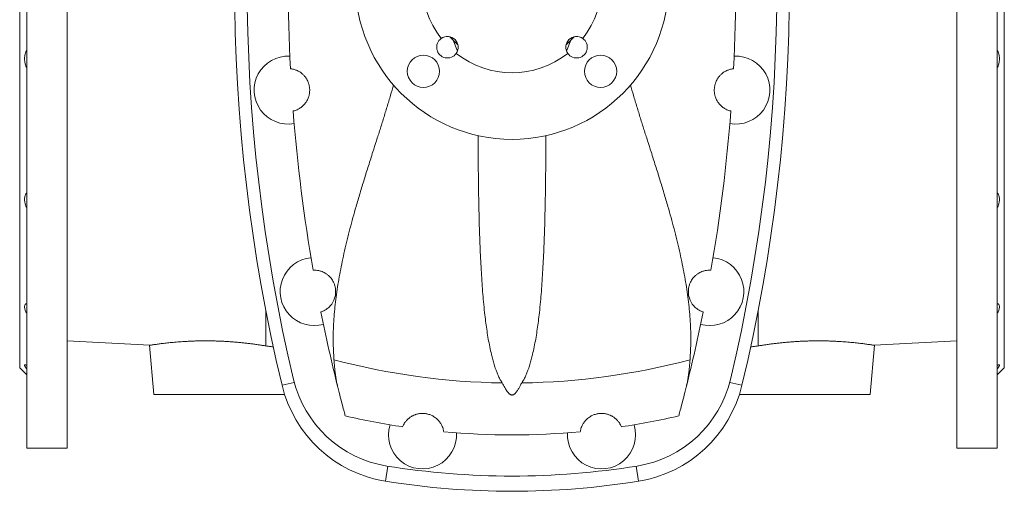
# Model space of a CAD drawing. Header units: millimetres. Extents: x -710 to 592, y 67 to 1977.
# Tile 1 of 7: x -710 to -160, y 67 to 330. Entities that reach past the tile are written whole.
import ezdxf

# ---------------------------------------------------------------- set-up
doc = ezdxf.new("R2010")
doc.units = ezdxf.units.MM

msp = doc.modelspace()

# ---------------------------------------------------------------- linework, layer by layer
at = {"color": 7, "linetype": 'Continuous', "lineweight": 15}
for p, q in [((-705.95, 91.11), (-705.95, 611.11)), ((-683.45, 91.11), (-683.45, 611.11)), ((-186.45, 91.11), (-186.45, 611.11)), ((-163.95, 91.11), (-163.95, 611.11)), ((-709.95, 136.11), (-709.95, 566.11)), ((-159.95, 136.11), (-159.95, 566.11)), ((-467.91, 319.01), (-465.4, 312.95)), ((-402, 319.01), (-404.51, 312.95)), ((-572.45, 168.16), (-572.45, 148.26)), ((-297.45, 168.16), (-297.45, 148.26)), ((-683.45, 151.11), (-637.35, 148.61)), ((-637.36, 148.62), (-634.95, 121.11)), ((-234.95, 121.11), (-232.55, 148.62)), ((-232.56, 148.61), (-186.45, 151.11)), ((-709.95, 136.11), (-705.95, 132.11)), ((-163.95, 132.11), (-159.95, 136.11)), ((-561.95, 121.11), (-634.95, 121.11)), ((-307.96, 121.11), (-234.95, 121.11)), ((-705.95, 91.11), (-683.45, 91.11)), ((-186.45, 91.11), (-163.95, 91.11))]:
    msp.add_line(p, q, dxfattribs=at)
at = {"color": 8, "linetype": 'Continuous', "lineweight": 0}
for p, q in [((-563.4, 126.3), (-556.58, 127.94)), ((-306.51, 126.3), (-313.33, 127.94)), ((-505.6, 72.74), (-504.26, 81.11)), ((-364.3, 72.74), (-365.65, 81.11))]:
    msp.add_line(p, q, dxfattribs=at)
at = {"color": 7, "linetype": 'Continuous', "lineweight": 15}
for centre, radius in [((-434.95, 351.11), 87.5), ((-484.45, 301.61), 9), ((-385.46, 301.61), 9)]:
    msp.add_circle(centre, radius, dxfattribs=at)
for centre, radius, start, end in [((375.05, 351.11), 965, 166.52867, 193.47133), ((375.05, 351.11), 958, 166.63145, 193.36855), ((-1244.95, 351.11), 958, 346.63145, 13.36855), ((-1244.95, 351.11), 965, 346.52867, 13.47133), ((375.05, 351.11), 935, 177.0534, 182.9466), ((-1244.95, 351.11), 935, 357.0534, 2.9466), ((-434.95, 351.11), 50.3, 141.745, 218.255), ((-434.95, 351.11), 50.3, 321.745, 38.255), ((-471.02, 315.04), 6, 124.9394, 325.0606), ((-471.02, 315.04), 6, 325.0606, 124.9394), ((-434.95, 351.11), 46, 221.0759, 228.9241), ((-398.89, 315.04), 6, 55.0606, 214.9394), ((-434.95, 351.11), 46, 311.0759, 318.9241), ((-398.89, 315.04), 6, 214.9394, 55.0606), ((-559.95, 291.11), 19, 87.2841, 280.0593), ((-434.95, 351.11), 50.3, 231.745, 308.255), ((-309.95, 291.11), 19, 259.9407, 92.7159), ((375.05, 351.11), 935, 184.3968, 189.88521), ((-1244.95, 351.11), 935, 350.11479, 355.6032), ((-545.45, 178.61), 19, 95.4349, 285.7931), ((-324.45, 178.61), 19, 254.2069, 84.5651), ((375.05, 351.11), 935, 191.34282, 193.98143), ((-1244.95, 351.11), 935, 346.01857, 348.65718), ((-434.95, 514.61), 387.04, 255.1124, 269.1984), ((-434.95, 514.61), 387.04, 270.8016, 284.8876), ((-494.73, 144.4), 64, 193.3686, 260.8279), ((-375.18, 144.4), 64, 279.1721, 346.6314), ((-494.36, 142.84), 71, 193.4713, 260.8855), ((-375.55, 142.84), 71, 279.1145, 346.5287), ((-434.95, 514.61), 416, 257.0598, 261.5515), ((-434.95, 514.61), 416, 278.4485, 282.9402), ((-484.95, 98.61), 19, 162.7946, 3.4981), ((-434.95, 514.61), 416, 264.7412, 275.2588), ((-384.95, 98.61), 19, 176.5019, 17.2054), ((-434.95, 514.61), 439, 260.8279, 279.1721), ((-434.95, 513.11), 446, 260.8855, 279.1145)]:
    msp.add_arc(centre, radius, start, end, dxfattribs=at)
for points, knots in [([(-705.95, 303.24), (-706.34, 304.07), (-706.65, 304.94), (-706.93, 306.08), (-706.97, 306.31), (-707.06, 306.78), (-707.09, 307.01), (-707.18, 307.7), (-707.2, 308.16), (-707.21, 309.07), (-707.18, 309.53), (-707.07, 310.42), (-706.98, 310.85), (-706.77, 311.68), (-706.63, 312.08), (-706.32, 312.85), (-706.15, 313.21), (-705.95, 313.55)], [0, 0, 0, 0, 0.25, 0.25, 0.3125, 0.3125, 0.375, 0.375, 0.5, 0.5, 0.625, 0.625, 0.75, 0.75, 0.875, 0.875, 1, 1, 1, 1]), ([(-163.95, 303.24), (-163.57, 304.07), (-163.26, 304.94), (-162.98, 306.08), (-162.94, 306.31), (-162.85, 306.78), (-162.82, 307.01), (-162.73, 307.7), (-162.71, 308.16), (-162.7, 309.07), (-162.73, 309.53), (-162.84, 310.42), (-162.93, 310.85), (-163.14, 311.68), (-163.28, 312.08), (-163.59, 312.85), (-163.76, 313.21), (-163.95, 313.55)], [0, 0, 0, 0, 0.25, 0.25, 0.3125, 0.3125, 0.375, 0.375, 0.5, 0.5, 0.625, 0.625, 0.75, 0.75, 0.875, 0.875, 1, 1, 1, 1]), ([(-558.72, 303.04), (-558.72, 303.04), (-558.66, 303.04), (-558.4, 303.01), (-558.21, 302.98), (-557.71, 302.9), (-557.4, 302.84), (-556.64, 302.65), (-556.19, 302.52), (-555.18, 302.13), (-554.61, 301.88), (-553.67, 301.34), (-553.34, 301.13), (-552.65, 300.64), (-552.29, 300.36), (-551.74, 299.86), (-551.55, 299.68), (-551.17, 299.29), (-550.98, 299.08), (-550.4, 298.39), (-550.01, 297.86), (-549.44, 296.89), (-549.25, 296.54), (-548.98, 295.96), (-548.89, 295.76), (-548.72, 295.33), (-548.64, 295.11), (-548.41, 294.4), (-548.27, 293.9), (-548.12, 293.08), (-548.07, 292.8), (-548, 292.24), (-547.98, 291.95), (-547.95, 291.37), (-547.95, 291.09), (-547.97, 290.52), (-547.98, 290.25), (-548.06, 289.44), (-548.14, 288.94), (-548.3, 288.24), (-548.36, 288.02), (-548.48, 287.6), (-548.54, 287.39), (-548.74, 286.81), (-548.89, 286.45), (-549.34, 285.46), (-549.66, 284.91), (-550.31, 283.94), (-550.64, 283.53), (-551.28, 282.8), (-551.6, 282.49), (-552.2, 281.94), (-552.5, 281.7), (-553.35, 281.07), (-553.87, 280.75), (-554.8, 280.26), (-555.22, 280.07), (-555.94, 279.79), (-556.24, 279.69), (-556.72, 279.55), (-556.9, 279.5), (-557.14, 279.44), (-557.2, 279.43), (-557.2, 279.43)], [0, 0, 0, 0, 0.0625, 0.0625, 0.125, 0.125, 0.1875, 0.1875, 0.25, 0.25, 0.3125, 0.3125, 0.34375, 0.34375, 0.375, 0.375, 0.390625, 0.390625, 0.40625, 0.40625, 0.4375, 0.4375, 0.453125, 0.453125, 0.460937, 0.460937, 0.46875, 0.46875, 0.484375, 0.484375, 0.492187, 0.492187, 0.5, 0.5, 0.507812, 0.507812, 0.515625, 0.515625, 0.53125, 0.53125, 0.539062, 0.539062, 0.546875, 0.546875, 0.5625, 0.5625, 0.59375, 0.59375, 0.625, 0.625, 0.65625, 0.65625, 0.6875, 0.6875, 0.75, 0.75, 0.8125, 0.8125, 0.875, 0.875, 0.9375, 0.9375, 1, 1, 1, 1]), ([(-311.19, 303.04), (-311.19, 303.04), (-311.25, 303.04), (-311.51, 303.01), (-311.7, 302.98), (-312.2, 302.9), (-312.51, 302.84), (-313.27, 302.65), (-313.72, 302.52), (-314.73, 302.13), (-315.3, 301.88), (-316.24, 301.34), (-316.57, 301.13), (-317.26, 300.64), (-317.62, 300.36), (-318.17, 299.86), (-318.36, 299.68), (-318.74, 299.29), (-318.93, 299.08), (-319.51, 298.39), (-319.9, 297.86), (-320.47, 296.89), (-320.66, 296.54), (-320.93, 295.96), (-321.02, 295.76), (-321.19, 295.33), (-321.27, 295.11), (-321.5, 294.4), (-321.64, 293.9), (-321.79, 293.08), (-321.84, 292.8), (-321.9, 292.24), (-321.93, 291.95), (-321.96, 291.37), (-321.96, 291.09), (-321.94, 290.52), (-321.93, 290.25), (-321.85, 289.44), (-321.77, 288.94), (-321.61, 288.24), (-321.55, 288.02), (-321.43, 287.6), (-321.37, 287.39), (-321.17, 286.81), (-321.02, 286.45), (-320.57, 285.46), (-320.25, 284.91), (-319.6, 283.94), (-319.27, 283.53), (-318.63, 282.8), (-318.31, 282.49), (-317.71, 281.94), (-317.41, 281.7), (-316.56, 281.07), (-316.04, 280.75), (-315.11, 280.26), (-314.69, 280.07), (-313.97, 279.79), (-313.67, 279.69), (-313.19, 279.55), (-313.01, 279.5), (-312.77, 279.44), (-312.71, 279.43), (-312.71, 279.43)], [0, 0, 0, 0, 0.0625, 0.0625, 0.125, 0.125, 0.1875, 0.1875, 0.25, 0.25, 0.3125, 0.3125, 0.34375, 0.34375, 0.375, 0.375, 0.390625, 0.390625, 0.40625, 0.40625, 0.4375, 0.4375, 0.453125, 0.453125, 0.460937, 0.460937, 0.46875, 0.46875, 0.484375, 0.484375, 0.492187, 0.492187, 0.5, 0.5, 0.507812, 0.507812, 0.515625, 0.515625, 0.53125, 0.53125, 0.539062, 0.539062, 0.546875, 0.546875, 0.5625, 0.5625, 0.59375, 0.59375, 0.625, 0.625, 0.65625, 0.65625, 0.6875, 0.6875, 0.75, 0.75, 0.8125, 0.8125, 0.875, 0.875, 0.9375, 0.9375, 1, 1, 1, 1]), ([(-501.17, 293.92), (-501.71, 292.01), (-502.87, 287.95), (-504.73, 281.78), (-506.69, 275.41), (-508.68, 269.09), (-510.68, 262.81), (-512.84, 256.07), (-515.13, 248.87), (-517.53, 241.22), (-519.84, 233.65), (-521.94, 226.54), (-523.81, 219.89), (-525.48, 213.69), (-527.05, 207.54), (-528.49, 201.45), (-529.8, 195.49), (-530.95, 189.69), (-531.96, 184.02), (-532.83, 178.41), (-533.55, 172.86), (-534.12, 167.34), (-534.54, 161.85), (-534.79, 156.4), (-534.85, 151.03), (-534.74, 145.74), (-534.51, 142.29), (-534.39, 140.56)], [0, 0, 0, 0, 0.03346, 0.071457, 0.109467, 0.147484, 0.185496, 0.223494, 0.27099, 0.318504, 0.366018, 0.413512, 0.453439, 0.493386, 0.533339, 0.573284, 0.613208, 0.651462, 0.689738, 0.728019, 0.766292, 0.804543, 0.843617, 0.882719, 0.92183, 0.960929, 1, 1, 1, 1]), ([(-368.75, 293.95), (-368.2, 292.03), (-367.04, 287.96), (-365.18, 281.78), (-363.22, 275.41), (-361.23, 269.09), (-359.23, 262.81), (-357.07, 256.07), (-354.78, 248.87), (-352.38, 241.22), (-350.07, 233.65), (-347.97, 226.54), (-346.09, 219.89), (-344.43, 213.69), (-342.86, 207.54), (-341.42, 201.45), (-340.11, 195.49), (-338.96, 189.69), (-337.95, 184.02), (-337.08, 178.41), (-336.36, 172.86), (-335.79, 167.34), (-335.37, 161.85), (-335.12, 156.4), (-335.06, 151.03), (-335.17, 145.74), (-335.4, 142.29), (-335.52, 140.56)], [0, 0, 0, 0, 0.0336303, 0.0716198, 0.1096236, 0.1476333, 0.1856392, 0.2236304, 0.2711179, 0.3186242, 0.3661291, 0.4136148, 0.4535347, 0.4934754, 0.5334214, 0.5733592, 0.6132764, 0.6515229, 0.6897921, 0.7280673, 0.7663333, 0.8045774, 0.8436443, 0.8827401, 0.9218438, 0.960936, 1, 1, 1, 1]), ([(-440.37, 127.61), (-440.76, 128.21), (-441.54, 129.41), (-442.48, 131.3), (-443.31, 133.23), (-444.13, 135.43), (-444.95, 137.92), (-445.74, 140.69), (-446.56, 143.96), (-447.4, 147.76), (-448.21, 152.11), (-448.93, 156.54), (-449.55, 161.03), (-450.15, 165.96), (-450.72, 171.36), (-451.25, 177.23), (-451.7, 183.19), (-452.1, 189.34), (-452.45, 195.67), (-452.75, 202.19), (-453, 208.78), (-453.21, 215.44), (-453.39, 222.17), (-453.53, 228.94), (-453.65, 235.79), (-453.74, 242.69), (-453.81, 249.69), (-453.86, 256.78), (-453.89, 262.13), (-453.91, 265.12), (-453.91, 265.71)], [0, 0, 0, 0, 0.017095, 0.03422, 0.051371, 0.068502, 0.09185, 0.115205, 0.138557, 0.173453, 0.208363, 0.243284, 0.278204, 0.313107, 0.356687, 0.40028, 0.443874, 0.487456, 0.533117, 0.578792, 0.624468, 0.67013, 0.715467, 0.760823, 0.806186, 0.851542, 0.89688, 0.942852, 0.988844, 1, 1, 1, 1]), ([(-429.54, 127.61), (-429.15, 128.21), (-428.37, 129.41), (-427.43, 131.3), (-426.6, 133.23), (-425.78, 135.43), (-424.96, 137.92), (-424.17, 140.69), (-423.35, 143.96), (-422.51, 147.76), (-421.7, 152.11), (-420.98, 156.54), (-420.36, 161.03), (-419.76, 165.96), (-419.19, 171.36), (-418.66, 177.23), (-418.21, 183.19), (-417.81, 189.34), (-417.46, 195.67), (-417.16, 202.19), (-416.91, 208.78), (-416.7, 215.44), (-416.52, 222.17), (-416.38, 228.94), (-416.26, 235.79), (-416.17, 242.69), (-416.1, 249.69), (-416.05, 256.78), (-416.01, 262.13), (-416, 265.12), (-416, 265.71)], [0, 0, 0, 0, 0.017095, 0.03422, 0.051371, 0.068502, 0.09185, 0.115205, 0.138557, 0.173453, 0.208364, 0.243284, 0.278204, 0.313107, 0.356687, 0.400281, 0.443875, 0.487456, 0.533118, 0.578793, 0.624469, 0.670131, 0.715468, 0.760824, 0.806187, 0.851543, 0.896881, 0.942854, 0.988846, 1, 1, 1, 1]), ([(-705.95, 225.1), (-706.34, 225.95), (-706.65, 226.8), (-706.93, 227.87), (-706.97, 228.09), (-707.06, 228.51), (-707.09, 228.72), (-707.18, 229.33), (-707.2, 229.73), (-707.21, 230.51), (-707.18, 230.89), (-707.07, 231.6), (-706.98, 231.93), (-706.77, 232.56), (-706.63, 232.85), (-706.32, 233.38), (-706.15, 233.63), (-705.95, 233.85)], [0, 0, 0, 0, 0.25, 0.25, 0.3125, 0.3125, 0.375, 0.375, 0.5, 0.5, 0.625, 0.625, 0.75, 0.75, 0.875, 0.875, 1, 1, 1, 1]), ([(-163.95, 225.1), (-163.57, 225.95), (-163.26, 226.8), (-162.98, 227.87), (-162.94, 228.09), (-162.85, 228.51), (-162.82, 228.72), (-162.73, 229.33), (-162.71, 229.73), (-162.7, 230.51), (-162.73, 230.89), (-162.84, 231.6), (-162.93, 231.93), (-163.14, 232.56), (-163.28, 232.85), (-163.59, 233.38), (-163.76, 233.63), (-163.95, 233.85)], [0, 0, 0, 0, 0.25, 0.25, 0.3125, 0.3125, 0.375, 0.375, 0.5, 0.5, 0.625, 0.625, 0.75, 0.75, 0.875, 0.875, 1, 1, 1, 1]), ([(-546.07, 190.59), (-546.07, 190.59), (-546.01, 190.6), (-545.75, 190.6), (-545.55, 190.61), (-545.02, 190.6), (-544.69, 190.59), (-543.89, 190.51), (-543.42, 190.45), (-542.33, 190.21), (-541.72, 190.03), (-540.68, 189.62), (-540.32, 189.46), (-539.55, 189.06), (-539.15, 188.83), (-538.51, 188.4), (-538.3, 188.24), (-537.86, 187.9), (-537.64, 187.72), (-536.96, 187.1), (-536.49, 186.62), (-535.78, 185.72), (-535.54, 185.38), (-535.08, 184.65), (-534.84, 184.24), (-534.52, 183.56), (-534.42, 183.33), (-534.22, 182.83), (-534.13, 182.57), (-533.95, 182.04), (-533.87, 181.76), (-533.73, 181.2), (-533.67, 180.9), (-533.57, 180.32), (-533.54, 180.04), (-533.48, 179.47), (-533.47, 179.18), (-533.44, 178.35), (-533.47, 177.84), (-533.57, 176.87), (-533.65, 176.43), (-533.83, 175.61), (-533.94, 175.22), (-534.28, 174.16), (-534.55, 173.57), (-534.96, 172.78), (-535.1, 172.53), (-535.39, 172.07), (-535.53, 171.85), (-535.97, 171.24), (-536.25, 170.89), (-536.81, 170.27), (-537.09, 170), (-537.89, 169.26), (-538.39, 168.89), (-539.31, 168.29), (-539.72, 168.06), (-540.42, 167.71), (-540.72, 167.58), (-541.2, 167.38), (-541.39, 167.32), (-541.63, 167.23), (-541.69, 167.21), (-541.69, 167.21)], [0, 0, 0, 0, 0.0625, 0.0625, 0.125, 0.125, 0.1875, 0.1875, 0.25, 0.25, 0.3125, 0.3125, 0.34375, 0.34375, 0.375, 0.375, 0.390625, 0.390625, 0.40625, 0.40625, 0.4375, 0.4375, 0.453125, 0.453125, 0.46875, 0.46875, 0.476562, 0.476562, 0.484375, 0.484375, 0.492187, 0.492187, 0.5, 0.5, 0.507812, 0.507812, 0.515625, 0.515625, 0.53125, 0.53125, 0.546875, 0.546875, 0.5625, 0.5625, 0.59375, 0.59375, 0.609375, 0.609375, 0.625, 0.625, 0.65625, 0.65625, 0.6875, 0.6875, 0.75, 0.75, 0.8125, 0.8125, 0.875, 0.875, 0.9375, 0.9375, 1, 1, 1, 1]), ([(-323.84, 190.59), (-323.84, 190.59), (-323.9, 190.6), (-324.16, 190.6), (-324.36, 190.61), (-324.89, 190.6), (-325.22, 190.59), (-326.02, 190.51), (-326.49, 190.45), (-327.58, 190.21), (-328.19, 190.03), (-329.23, 189.62), (-329.59, 189.46), (-330.36, 189.06), (-330.76, 188.83), (-331.4, 188.4), (-331.61, 188.24), (-332.05, 187.9), (-332.27, 187.72), (-332.95, 187.1), (-333.42, 186.62), (-334.13, 185.72), (-334.37, 185.38), (-334.83, 184.65), (-335.06, 184.24), (-335.39, 183.56), (-335.49, 183.33), (-335.69, 182.83), (-335.78, 182.57), (-335.96, 182.04), (-336.04, 181.76), (-336.18, 181.2), (-336.24, 180.9), (-336.33, 180.32), (-336.37, 180.04), (-336.43, 179.47), (-336.44, 179.18), (-336.46, 178.35), (-336.44, 177.84), (-336.34, 176.87), (-336.26, 176.43), (-336.08, 175.61), (-335.97, 175.22), (-335.63, 174.16), (-335.36, 173.57), (-334.95, 172.78), (-334.81, 172.53), (-334.52, 172.07), (-334.38, 171.85), (-333.94, 171.24), (-333.66, 170.89), (-333.1, 170.27), (-332.82, 170), (-332.02, 169.26), (-331.52, 168.89), (-330.6, 168.29), (-330.19, 168.06), (-329.49, 167.71), (-329.19, 167.58), (-328.71, 167.38), (-328.52, 167.32), (-328.28, 167.23), (-328.22, 167.21), (-328.22, 167.21)], [0, 0, 0, 0, 0.0625, 0.0625, 0.125, 0.125, 0.1875, 0.1875, 0.25, 0.25, 0.3125, 0.3125, 0.34375, 0.34375, 0.375, 0.375, 0.390625, 0.390625, 0.40625, 0.40625, 0.4375, 0.4375, 0.453125, 0.453125, 0.46875, 0.46875, 0.476562, 0.476562, 0.484375, 0.484375, 0.492187, 0.492187, 0.5, 0.5, 0.507812, 0.507812, 0.515625, 0.515625, 0.53125, 0.53125, 0.546875, 0.546875, 0.5625, 0.5625, 0.59375, 0.59375, 0.609375, 0.609375, 0.625, 0.625, 0.65625, 0.65625, 0.6875, 0.6875, 0.75, 0.75, 0.8125, 0.8125, 0.875, 0.875, 0.9375, 0.9375, 1, 1, 1, 1]), ([(-705.95, 166.15), (-706.34, 166.88), (-706.65, 167.59), (-706.93, 168.42), (-706.97, 168.59), (-707.06, 168.91), (-707.09, 169.06), (-707.18, 169.51), (-707.2, 169.79), (-707.21, 170.31), (-707.18, 170.55), (-707.07, 170.97), (-706.98, 171.16), (-706.77, 171.48), (-706.63, 171.62), (-706.32, 171.84), (-706.15, 171.93), (-705.95, 171.99)], [0, 0, 0, 0, 0.25, 0.25, 0.3125, 0.3125, 0.375, 0.375, 0.5, 0.5, 0.625, 0.625, 0.75, 0.75, 0.875, 0.875, 1, 1, 1, 1]), ([(-163.95, 166.15), (-163.57, 166.88), (-163.26, 167.59), (-162.98, 168.42), (-162.94, 168.59), (-162.85, 168.91), (-162.82, 169.06), (-162.73, 169.51), (-162.71, 169.79), (-162.7, 170.31), (-162.73, 170.55), (-162.84, 170.97), (-162.93, 171.16), (-163.14, 171.48), (-163.28, 171.62), (-163.59, 171.84), (-163.76, 171.93), (-163.95, 171.99)], [0, 0, 0, 0, 0.25, 0.25, 0.3125, 0.3125, 0.375, 0.375, 0.5, 0.5, 0.625, 0.625, 0.75, 0.75, 0.875, 0.875, 1, 1, 1, 1]), ([(-572.45, 148.26), (-573.11, 148.37), (-574.42, 148.59), (-576.47, 148.9), (-578.59, 149.21), (-580.79, 149.5), (-583.06, 149.78), (-585.35, 150.03), (-587.66, 150.26), (-589.97, 150.46), (-592.33, 150.64), (-594.72, 150.79), (-597.14, 150.92), (-599.51, 151.01), (-601.82, 151.07), (-604.07, 151.11), (-606.31, 151.12), (-608.53, 151.1), (-610.74, 151.06), (-612.87, 151), (-614.93, 150.91), (-616.91, 150.81), (-618.84, 150.7), (-620.72, 150.56), (-622.54, 150.42), (-624.26, 150.26), (-625.9, 150.11), (-627.44, 149.94), (-628.89, 149.78), (-630.26, 149.62), (-631.52, 149.46), (-632.67, 149.31), (-633.69, 149.16), (-634.59, 149.04), (-635.38, 148.92), (-636.04, 148.82), (-636.58, 148.74), (-636.98, 148.68), (-637.23, 148.64), (-637.36, 148.62), (-637.35, 148.62), (-637.35, 148.62)], [0, 0, 0, 0, 0.025744, 0.051506, 0.07725, 0.103731, 0.130234, 0.156715, 0.182581, 0.208468, 0.234334, 0.260996, 0.287681, 0.314344, 0.339486, 0.364648, 0.389791, 0.415668, 0.441567, 0.467445, 0.492538, 0.517651, 0.542745, 0.568536, 0.594348, 0.62014, 0.645795, 0.671469, 0.697124, 0.723499, 0.749894, 0.776269, 0.802348, 0.828447, 0.854526, 0.881365, 0.908226, 0.935064, 0.961093, 0.987141, 1, 1, 1, 1]), ([(-297.45, 148.26), (-296.8, 148.37), (-295.49, 148.59), (-293.44, 148.9), (-291.32, 149.21), (-289.12, 149.5), (-286.85, 149.78), (-284.56, 150.03), (-282.25, 150.26), (-279.94, 150.46), (-277.58, 150.64), (-275.19, 150.79), (-272.77, 150.92), (-270.4, 151.01), (-268.09, 151.07), (-265.84, 151.11), (-263.6, 151.12), (-261.38, 151.1), (-259.17, 151.06), (-257.04, 151), (-254.98, 150.91), (-253, 150.81), (-251.07, 150.7), (-249.19, 150.56), (-247.37, 150.42), (-245.64, 150.26), (-244.01, 150.11), (-242.47, 149.94), (-241.02, 149.78), (-239.65, 149.62), (-238.39, 149.46), (-237.24, 149.31), (-236.22, 149.16), (-235.32, 149.04), (-234.53, 148.92), (-233.87, 148.82), (-233.33, 148.74), (-232.93, 148.68), (-232.68, 148.64), (-232.55, 148.62), (-232.56, 148.62), (-232.56, 148.62)], [0, 0, 0, 0, 0.025744, 0.051506, 0.07725, 0.103731, 0.130234, 0.156715, 0.182581, 0.208468, 0.234334, 0.260996, 0.287681, 0.314344, 0.339486, 0.364648, 0.389791, 0.415668, 0.441567, 0.467445, 0.492538, 0.517651, 0.542745, 0.568536, 0.594348, 0.62014, 0.645795, 0.671469, 0.697124, 0.723499, 0.749894, 0.776269, 0.802348, 0.828447, 0.854526, 0.881365, 0.908226, 0.935064, 0.961093, 0.987141, 1, 1, 1, 1]), ([(-568.25, 147.74), (-568.38, 147.76), (-569.1, 147.86), (-570.49, 148.03), (-571.8, 148.19), (-572.45, 148.26)], [0, 0, 0, 0, 0.096973, 0.548662, 1, 1, 1, 1]), ([(-301.66, 147.74), (-301.53, 147.76), (-300.81, 147.86), (-299.42, 148.03), (-298.11, 148.19), (-297.45, 148.26)], [0, 0, 0, 0, 0.096973, 0.548662, 1, 1, 1, 1]), ([(-705.95, 135.35), (-706.34, 135.86), (-706.65, 136.32), (-706.93, 136.79), (-706.97, 136.88), (-707.06, 137.04), (-707.09, 137.12), (-707.18, 137.33), (-707.2, 137.45), (-707.21, 137.63), (-707.18, 137.7), (-707.07, 137.77), (-706.98, 137.78), (-706.77, 137.76), (-706.63, 137.72), (-706.32, 137.59), (-706.15, 137.51), (-705.95, 137.4)], [0, 0, 0, 0, 0.25, 0.25, 0.3125, 0.3125, 0.375, 0.375, 0.5, 0.5, 0.625, 0.625, 0.75, 0.75, 0.875, 0.875, 1, 1, 1, 1]), ([(-534.39, 140.56), (-534.33, 139.62), (-534.2, 137.73), (-533.93, 135.03), (-533.62, 132.42), (-533.24, 129.91), (-532.79, 127.48), (-532.43, 125.96), (-532.25, 125.2)], [0, 0, 0, 0, 0.165726, 0.331501, 0.497228, 0.664802, 0.832427, 1, 1, 1, 1]), ([(-335.52, 140.56), (-335.58, 139.62), (-335.71, 137.73), (-335.98, 135.03), (-336.29, 132.42), (-336.67, 129.91), (-337.12, 127.48), (-337.48, 125.96), (-337.65, 125.2)], [0, 0, 0, 0, 0.165726, 0.331501, 0.497228, 0.664802, 0.832427, 1, 1, 1, 1]), ([(-163.95, 135.35), (-163.57, 135.86), (-163.26, 136.32), (-162.98, 136.79), (-162.94, 136.88), (-162.85, 137.04), (-162.82, 137.12), (-162.73, 137.33), (-162.71, 137.45), (-162.7, 137.63), (-162.73, 137.7), (-162.84, 137.77), (-162.93, 137.78), (-163.14, 137.76), (-163.28, 137.72), (-163.59, 137.59), (-163.76, 137.51), (-163.95, 137.4)], [0, 0, 0, 0, 0.25, 0.25, 0.3125, 0.3125, 0.375, 0.375, 0.5, 0.5, 0.625, 0.625, 0.75, 0.75, 0.875, 0.875, 1, 1, 1, 1]), ([(-440.37, 127.61), (-439.92, 126.75), (-439.17, 125.32), (-438.12, 123.6), (-437.33, 122.51), (-436.76, 121.85), (-436.32, 121.44), (-435.96, 121.18), (-435.59, 120.98), (-435.25, 120.88), (-434.92, 120.85), (-434.56, 120.9), (-434.15, 121.06), (-433.77, 121.3), (-433.28, 121.72), (-432.74, 122.29), (-432.17, 123.03), (-431.67, 123.8), (-431.06, 124.81), (-430.33, 126.07), (-429.8, 127.09), (-429.54, 127.61)], [0, 0, 0, 0, 0.168435, 0.280278, 0.354738, 0.404771, 0.429097, 0.453368, 0.473569, 0.49007, 0.499958, 0.514608, 0.534113, 0.558801, 0.583609, 0.637537, 0.691609, 0.745844, 0.799993, 0.899994, 1, 1, 1, 1]), ([(-532.25, 125.2), (-531.76, 123.21), (-531.3, 121.38), (-530.44, 118.05), (-530.05, 116.54), (-529.35, 113.85), (-529.04, 112.67), (-528.64, 111.16), (-528.52, 110.69), (-528.3, 109.86), (-528.2, 109.49), (-528.11, 109.17)], [0, 0, 0, 0, 0.25, 0.25, 0.5, 0.5, 0.75, 0.75, 0.875, 0.875, 1, 1, 1, 1]), ([(-337.65, 125.2), (-338.15, 123.21), (-338.61, 121.38), (-339.47, 118.05), (-339.86, 116.54), (-340.56, 113.85), (-340.87, 112.67), (-341.27, 111.16), (-341.39, 110.69), (-341.61, 109.86), (-341.71, 109.49), (-341.8, 109.17)], [0, 0, 0, 0, 0.25, 0.25, 0.5, 0.5, 0.75, 0.75, 0.875, 0.875, 1, 1, 1, 1]), ([(-473.08, 100.36), (-473.15, 100.84), (-473.27, 101.43), (-473.59, 102.49), (-473.73, 102.87), (-474.08, 103.69), (-474.29, 104.13), (-474.83, 105.07), (-475.16, 105.57), (-475.78, 106.35), (-476.01, 106.61), (-476.52, 107.15), (-476.81, 107.43), (-477.46, 107.99), (-477.82, 108.27), (-478.64, 108.83), (-479.11, 109.1), (-479.89, 109.49), (-480.16, 109.61), (-480.75, 109.85), (-481.07, 109.97), (-481.72, 110.17), (-482.07, 110.26), (-482.6, 110.38), (-482.78, 110.41), (-483.15, 110.47), (-483.51, 110.52), (-483.88, 110.56), (-484.25, 110.59), (-484.44, 110.6), (-484.98, 110.61), (-485.34, 110.61), (-486.03, 110.56), (-486.36, 110.53), (-486.99, 110.44), (-487.29, 110.38), (-487.86, 110.25), (-488.13, 110.18), (-488.65, 110.03), (-488.89, 109.95), (-489.58, 109.69), (-490, 109.5), (-490.57, 109.21), (-490.75, 109.11), (-491.1, 108.92), (-491.27, 108.81), (-491.74, 108.51), (-492.03, 108.31), (-492.81, 107.7), (-493.25, 107.3), (-493.81, 106.71), (-493.98, 106.51), (-494.3, 106.14), (-494.45, 105.95), (-494.85, 105.41), (-495.07, 105.07), (-495.64, 104.12), (-495.89, 103.57), (-496.07, 103.12)], [0, 0, 0, 0, 0.125, 0.125, 0.1875, 0.1875, 0.25, 0.25, 0.3125, 0.3125, 0.34375, 0.34375, 0.375, 0.375, 0.40625, 0.40625, 0.4375, 0.4375, 0.453125, 0.453125, 0.46875, 0.46875, 0.484375, 0.484375, 0.492188, 0.492188, 0.5, 0.507813, 0.507813, 0.515625, 0.515625, 0.53125, 0.53125, 0.546875, 0.546875, 0.5625, 0.5625, 0.578125, 0.578125, 0.59375, 0.59375, 0.625, 0.625, 0.640625, 0.640625, 0.65625, 0.65625, 0.6875, 0.6875, 0.75, 0.75, 0.78125, 0.78125, 0.8125, 0.8125, 0.875, 0.875, 1, 1, 1, 1]), ([(-396.83, 100.36), (-396.76, 100.84), (-396.64, 101.43), (-396.32, 102.49), (-396.18, 102.87), (-395.83, 103.69), (-395.62, 104.13), (-395.08, 105.07), (-394.75, 105.57), (-394.13, 106.35), (-393.9, 106.61), (-393.39, 107.15), (-393.1, 107.43), (-392.45, 107.99), (-392.09, 108.27), (-391.27, 108.83), (-390.8, 109.1), (-390.02, 109.49), (-389.74, 109.61), (-389.16, 109.85), (-388.84, 109.97), (-388.19, 110.17), (-387.84, 110.26), (-387.31, 110.38), (-387.13, 110.41), (-386.76, 110.47), (-386.4, 110.52), (-386.03, 110.56), (-385.66, 110.59), (-385.47, 110.6), (-384.93, 110.61), (-384.57, 110.61), (-383.88, 110.56), (-383.55, 110.53), (-382.92, 110.44), (-382.62, 110.38), (-382.05, 110.25), (-381.78, 110.18), (-381.26, 110.03), (-381.02, 109.95), (-380.33, 109.69), (-379.91, 109.5), (-379.34, 109.21), (-379.16, 109.11), (-378.81, 108.92), (-378.64, 108.81), (-378.17, 108.51), (-377.88, 108.31), (-377.1, 107.7), (-376.66, 107.3), (-376.1, 106.71), (-375.93, 106.51), (-375.61, 106.14), (-375.46, 105.95), (-375.06, 105.41), (-374.84, 105.07), (-374.27, 104.12), (-374.02, 103.57), (-373.84, 103.12)], [0, 0, 0, 0, 0.125, 0.125, 0.1875, 0.1875, 0.25, 0.25, 0.3125, 0.3125, 0.34375, 0.34375, 0.375, 0.375, 0.40625, 0.40625, 0.4375, 0.4375, 0.453125, 0.453125, 0.46875, 0.46875, 0.484375, 0.484375, 0.492188, 0.492188, 0.5, 0.507813, 0.507813, 0.515625, 0.515625, 0.53125, 0.53125, 0.546875, 0.546875, 0.5625, 0.5625, 0.578125, 0.578125, 0.59375, 0.59375, 0.625, 0.625, 0.640625, 0.640625, 0.65625, 0.65625, 0.6875, 0.6875, 0.75, 0.75, 0.78125, 0.78125, 0.8125, 0.8125, 0.875, 0.875, 1, 1, 1, 1])]:
    msp.add_open_spline(points, degree=3, knots=knots, dxfattribs=at)

doc.saveas('drawing.dxf')
